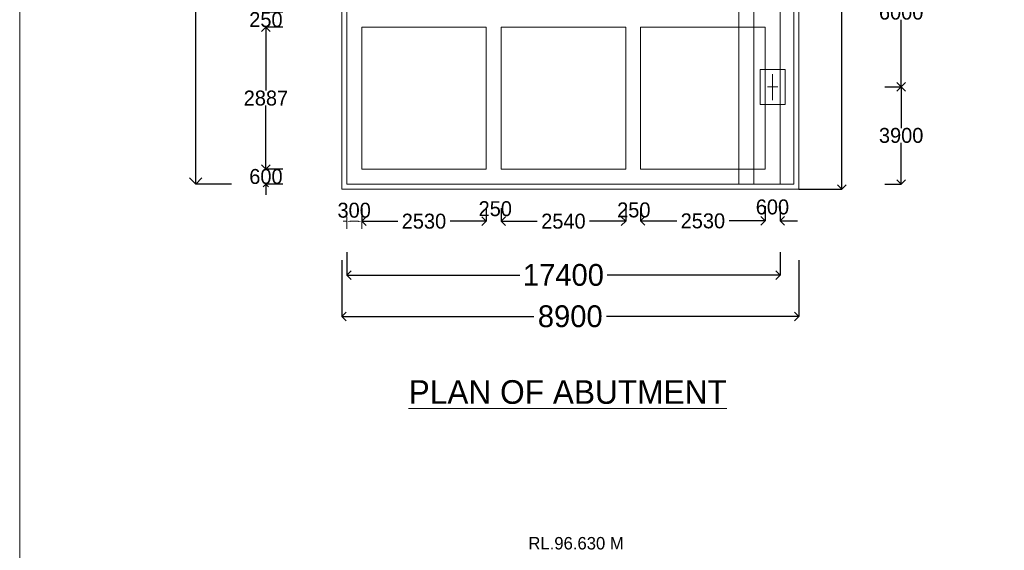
# Model space of a CAD drawing. Header units: millimetres. Extents: x -20950785 to 389010297, y -11535949 to 14056629.
# Tile 160 of 256: x 11992388 to 12031925, y -1298440 to -1277133. Entities that reach past the tile are written whole.
import ezdxf

# ---------------------------------------------------------------- set-up
doc = ezdxf.new("R2010")
doc.units = ezdxf.units.MM
doc.header["$LTSCALE"] = 60
doc.header["$MEASUREMENT"] = 0
doc.linetypes.add('DASHED2', pattern=[9.525, 6.35, -3.175])
doc.styles.add('PDF Arial Bold', font='times.ttf')
doc.dimstyles.get("Standard").update_dxf_attribs({"dimtxt": 400, "dimasz": 215, "dimexe": 0.18, "dimexo": 0.0625, "dimgap": 0.09, "dimtad": 0, "dimtih": 1, "dimtoh": 1, "dimdec": 0, "dimzin": 4, "dimdsep": 46, "dimtxsty": 'Standard', "dimblk": 'OPEN90', "dimcen": 0, "dimadec": 0, "dimazin": 1, "dimtfac": 1, "dimtdec": 0, "dimtix": 1, "dimtofl": 0, "dimtmove": 0, "dimatfit": 3, "dimldrblk": 'OPEN30', "dimfxl": 1, "dimtolj": 1, "dimtzin": 0, "dimarcsym": 0})

# ---------------------------------------------------------------- blocks, each defined once
blk = doc.blocks.new('_Open90')
at = {"color": 0, "linetype": 'ByBlock', "lineweight": -2}
for p, q in [((0, 0), (-1, 0)), ((-0.5, 0.5), (0, 0)), ((0, 0), (-0.5, -0.5))]:
    blk.add_line(p, q, dxfattribs=at)
blk = doc.blocks.new('*D731')
at = {"color": 0, "lineweight": -2, "transparency": 16777216}
for p, q in [((12000889, -1257933), (11999457, -1257933)), ((11999457, -1258433), (11999457, -1268125)), ((11999457, -1283233), (11999457, -1273541)), ((12000889, -1283733), (11999457, -1283733))]:
    blk.add_line(p, q, dxfattribs=at)
at = {"layer": 'Defpoints', "color": 0, "lineweight": 9, "transparency": 16777216}
for p in [(12000889, -1257933), (11999457, -1283733), (12000889, -1283733)]:
    blk.add_point(p, dxfattribs=at)
at = {"color": 0, "lineweight": -2, "transparency": 16777216, "xscale": 500, "yscale": 500, "zscale": 500}
for p, rotation in [((11999457, -1257933), 90), ((11999457, -1283733), 270)]:
    blk.add_blockref('_Open90', p, dxfattribs=dict(at, rotation=rotation))
at = {"color": 0, "transparency": 16777216, "insert": (11999457, -1270833), "char_height": 1000, "attachment_point": 5, "rotation": 90}
blk.add_mtext('\\A1;{\\H1.25x;25800}', dxfattribs=at)
blk = doc.blocks.new('_Open30')
at = {"color": 0, "linetype": 'ByBlock', "lineweight": -2}
for p, q in [((-1, 0.268), (0, 0)), ((0, 0), (-1, -0.268)), ((0, 0), (-1, 0))]:
    blk.add_line(p, q, dxfattribs=at)
blk = doc.blocks.new('*D739')
at = {"color": 0, "linetype": 'Continuous', "lineweight": -2, "transparency": 16777216}
for p, q in [((12002275, -1276618), (12002275, -1276403)), ((12002949, -1276833), (12002275, -1276833)), ((12002949, -1277433), (12002275, -1277433)), ((12002275, -1277648), (12002275, -1277863))]:
    blk.add_line(p, q, dxfattribs=at)
at = {"layer": 'Defpoints', "color": 0, "linetype": 'Continuous', "lineweight": 9, "transparency": 16777216}
for p in [(12002949, -1276833), (12002275, -1277433), (12002949, -1277433)]:
    blk.add_point(p, dxfattribs=at)
at = {"color": 0, "linetype": 'Continuous', "lineweight": -2, "transparency": 16777216, "xscale": 215, "yscale": 215, "zscale": 215}
for p, rotation in [((12002275, -1276833), 270), ((12002275, -1277433), 90)]:
    blk.add_blockref('_Open90', p, dxfattribs=dict(at, rotation=rotation))
at = {"color": 0, "linetype": 'Continuous', "lineweight": 9, "transparency": 16777216, "insert": (12002275, -1277133), "char_height": 400, "attachment_point": 5}
blk.add_mtext('\\A1;{\\H1.5x;250}', dxfattribs=at)
blk = doc.blocks.new('*D740')
at = {"color": 0, "linetype": 'Continuous', "lineweight": -2, "ltscale": 20, "transparency": 16777216}
for p, q in [((12002959, -1277433), (12002276, -1277433)), ((12002276, -1277783), (12002276, -1279983)), ((12002276, -1282783), (12002276, -1280583)), ((12002959, -1283133), (12002276, -1283133))]:
    blk.add_line(p, q, dxfattribs=at)
at = {"layer": 'Defpoints', "color": 0, "linetype": 'Continuous', "lineweight": 9, "ltscale": 20, "transparency": 16777216}
for p in [(12002959, -1277433), (12002276, -1283133), (12002959, -1283133)]:
    blk.add_point(p, dxfattribs=at)
at = {"color": 0, "linetype": 'Continuous', "lineweight": -2, "ltscale": 20, "transparency": 16777216, "xscale": 350, "yscale": 350, "zscale": 350}
for p, rotation in [((12002276, -1277433), 90), ((12002276, -1283133), 270)]:
    blk.add_blockref('_Open90', p, dxfattribs=dict(at, rotation=rotation))
at = {"color": 0, "linetype": 'Continuous', "lineweight": 9, "ltscale": 20, "transparency": 16777216, "insert": (12002276, -1280283), "char_height": 500, "attachment_point": 5}
blk.add_mtext('\\A1;{\\H1.2x;2887}', dxfattribs=at)
blk = doc.blocks.new('*D741')
at = {"color": 0, "linetype": 'Continuous', "lineweight": -2, "transparency": 16777216}
for p, q in [((12002276, -1282918), (12002276, -1282703)), ((12002950, -1283133), (12002276, -1283133)), ((12002950, -1283733), (12002276, -1283733)), ((12002276, -1283948), (12002276, -1284163))]:
    blk.add_line(p, q, dxfattribs=at)
at = {"layer": 'Defpoints', "color": 0, "linetype": 'Continuous', "lineweight": 9, "transparency": 16777216}
for p in [(12002950, -1283133), (12002276, -1283733), (12002950, -1283733)]:
    blk.add_point(p, dxfattribs=at)
at = {"color": 0, "linetype": 'Continuous', "lineweight": -2, "transparency": 16777216, "xscale": 215, "yscale": 215, "zscale": 215}
for p, rotation in [((12002276, -1283133), 270), ((12002276, -1283733), 90)]:
    blk.add_blockref('_Open90', p, dxfattribs=dict(at, rotation=rotation))
at = {"color": 0, "linetype": 'Continuous', "lineweight": 9, "transparency": 16777216, "insert": (12002276, -1283433), "char_height": 400, "attachment_point": 5}
blk.add_mtext('\\A1;{\\H1.5x;600}', dxfattribs=at)
blk = doc.blocks.new('*D742')
at = {"color": 0, "linetype": 'Continuous', "lineweight": -2, "ltscale": 20, "transparency": 16777216}
for p, q in [((12005521, -1286469), (12005521, -1287387)), ((12022921, -1286469), (12022921, -1287387)), ((12005871, -1287387), (12012471, -1287387)), ((12022571, -1287387), (12015972, -1287387))]:
    blk.add_line(p, q, dxfattribs=at)
at = {"layer": 'Defpoints', "color": 0, "linetype": 'Continuous', "lineweight": 9, "ltscale": 20, "transparency": 16777216}
for p in [(12005521, -1286469), (12022921, -1286469), (12022921, -1287387)]:
    blk.add_point(p, dxfattribs=at)
at = {"color": 0, "linetype": 'Continuous', "lineweight": -2, "ltscale": 20, "transparency": 16777216, "xscale": 350, "yscale": 350, "zscale": 350, "rotation": 180}
blk.add_blockref('_Open90', (12005521, -1287387), dxfattribs=at)
at = {"color": 0, "linetype": 'Continuous', "lineweight": -2, "ltscale": 20, "transparency": 16777216, "xscale": 350, "yscale": 350, "zscale": 350}
blk.add_blockref('_Open90', (12022921, -1287387), dxfattribs=at)
at = {"color": 0, "linetype": 'Continuous', "lineweight": 9, "ltscale": 20, "transparency": 16777216, "insert": (12014221, -1287387), "char_height": 700, "attachment_point": 5}
blk.add_mtext('\\A1;{\\H1.25x;17400}', dxfattribs=at)
blk = doc.blocks.new('*D743')
at = {"color": 0, "linetype": 'Continuous', "lineweight": -2, "ltscale": 20, "transparency": 16777216}
for p, q in [((12022321, -1284619), (12022321, -1285212)), ((12022921, -1284619), (12022921, -1285212)), ((12021971, -1285212), (12021621, -1285212)), ((12023271, -1285212), (12023621, -1285212))]:
    blk.add_line(p, q, dxfattribs=at)
at = {"layer": 'Defpoints', "color": 0, "linetype": 'Continuous', "lineweight": 9, "ltscale": 20, "transparency": 16777216}
for p in [(12022321, -1284619), (12022921, -1284619), (12022921, -1285212)]:
    blk.add_point(p, dxfattribs=at)
at = {"color": 0, "linetype": 'Continuous', "lineweight": -2, "ltscale": 20, "transparency": 16777216, "xscale": 350, "yscale": 350, "zscale": 350}
blk.add_blockref('_Open90', (12022321, -1285212), dxfattribs=at)
at = {"color": 0, "linetype": 'Continuous', "lineweight": -2, "ltscale": 20, "transparency": 16777216, "xscale": 350, "yscale": 350, "zscale": 350, "rotation": 180}
blk.add_blockref('_Open90', (12022921, -1285212), dxfattribs=at)
at = {"color": 0, "linetype": 'Continuous', "lineweight": 9, "ltscale": 20, "transparency": 16777216, "insert": (12022614, -1284656), "char_height": 400, "attachment_point": 5}
blk.add_mtext('\\A1;{\\H1.5x;600}', dxfattribs=at)
blk = doc.blocks.new('*D744')
at = {"color": 0, "linetype": 'Continuous', "lineweight": -2, "ltscale": 20, "transparency": 16777216}
for p, q in [((12006121, -1284699), (12006121, -1285227)), ((12011121, -1284699), (12011121, -1285227)), ((12006471, -1285227), (12007571, -1285227)), ((12010771, -1285227), (12009672, -1285227))]:
    blk.add_line(p, q, dxfattribs=at)
at = {"layer": 'Defpoints', "color": 0, "linetype": 'Continuous', "lineweight": 9, "ltscale": 20, "transparency": 16777216}
for p in [(12006121, -1284699), (12011121, -1284699), (12011121, -1285227)]:
    blk.add_point(p, dxfattribs=at)
at = {"color": 0, "linetype": 'Continuous', "lineweight": -2, "ltscale": 20, "transparency": 16777216, "xscale": 350, "yscale": 350, "zscale": 350, "rotation": 180}
blk.add_blockref('_Open90', (12006121, -1285227), dxfattribs=at)
at = {"color": 0, "linetype": 'Continuous', "lineweight": -2, "ltscale": 20, "transparency": 16777216, "xscale": 350, "yscale": 350, "zscale": 350}
blk.add_blockref('_Open90', (12011121, -1285227), dxfattribs=at)
at = {"color": 0, "linetype": 'Continuous', "lineweight": 9, "ltscale": 20, "transparency": 16777216, "insert": (12008621, -1285227), "char_height": 500, "attachment_point": 5}
blk.add_mtext('\\A1;{\\H1.2x;2530}', dxfattribs=at)
blk = doc.blocks.new('*D745')
at = {"color": 0, "linetype": 'Continuous', "lineweight": -2, "ltscale": 20, "transparency": 16777216}
for p, q in [((12011721, -1284699), (12011721, -1285227)), ((12016721, -1284699), (12016721, -1285227)), ((12012071, -1285227), (12013171, -1285227)), ((12016371, -1285227), (12015272, -1285227))]:
    blk.add_line(p, q, dxfattribs=at)
at = {"layer": 'Defpoints', "color": 0, "linetype": 'Continuous', "lineweight": 9, "ltscale": 20, "transparency": 16777216}
for p in [(12011721, -1284699), (12016721, -1284699), (12016721, -1285227)]:
    blk.add_point(p, dxfattribs=at)
at = {"color": 0, "linetype": 'Continuous', "lineweight": -2, "ltscale": 20, "transparency": 16777216, "xscale": 350, "yscale": 350, "zscale": 350, "rotation": 180}
blk.add_blockref('_Open90', (12011721, -1285227), dxfattribs=at)
at = {"color": 0, "linetype": 'Continuous', "lineweight": -2, "ltscale": 20, "transparency": 16777216, "xscale": 350, "yscale": 350, "zscale": 350}
blk.add_blockref('_Open90', (12016721, -1285227), dxfattribs=at)
at = {"color": 0, "linetype": 'Continuous', "lineweight": 9, "ltscale": 20, "transparency": 16777216, "insert": (12014221, -1285227), "char_height": 500, "attachment_point": 5}
blk.add_mtext('\\A1;{\\H1.2x;2540}', dxfattribs=at)
blk = doc.blocks.new('*D746')
at = {"color": 0, "linetype": 'Continuous', "lineweight": -2, "ltscale": 20, "transparency": 16777216}
for p, q in [((12017321, -1284687), (12017321, -1285215)), ((12022321, -1284687), (12022321, -1285215)), ((12017671, -1285215), (12018771, -1285215)), ((12021971, -1285215), (12020872, -1285215))]:
    blk.add_line(p, q, dxfattribs=at)
at = {"layer": 'Defpoints', "color": 0, "linetype": 'Continuous', "lineweight": 9, "ltscale": 20, "transparency": 16777216}
for p in [(12017321, -1284687), (12022321, -1284687), (12022321, -1285215)]:
    blk.add_point(p, dxfattribs=at)
at = {"color": 0, "linetype": 'Continuous', "lineweight": -2, "ltscale": 20, "transparency": 16777216, "xscale": 350, "yscale": 350, "zscale": 350, "rotation": 180}
blk.add_blockref('_Open90', (12017321, -1285215), dxfattribs=at)
at = {"color": 0, "linetype": 'Continuous', "lineweight": -2, "ltscale": 20, "transparency": 16777216, "xscale": 350, "yscale": 350, "zscale": 350}
blk.add_blockref('_Open90', (12022321, -1285215), dxfattribs=at)
at = {"color": 0, "linetype": 'Continuous', "lineweight": 9, "ltscale": 20, "transparency": 16777216, "insert": (12019821, -1285215), "char_height": 500, "attachment_point": 5}
blk.add_mtext('\\A1;{\\H1.2x;2530}', dxfattribs=at)
blk = doc.blocks.new('*D790')
at = {"color": 0, "linetype": 'Continuous', "lineweight": -2, "ltscale": 20, "transparency": 16777216}
for p, q in [((12027139, -1273833), (12027783, -1273833)), ((12027783, -1274183), (12027783, -1276533)), ((12027783, -1279483), (12027783, -1277133)), ((12027139, -1279833), (12027783, -1279833))]:
    blk.add_line(p, q, dxfattribs=at)
at = {"layer": 'Defpoints', "color": 0, "linetype": 'Continuous', "lineweight": 9, "ltscale": 20, "transparency": 16777216}
for p in [(12027139, -1273833), (12027139, -1279833), (12027783, -1279833)]:
    blk.add_point(p, dxfattribs=at)
at = {"color": 0, "linetype": 'Continuous', "lineweight": -2, "ltscale": 20, "transparency": 16777216, "xscale": 350, "yscale": 350, "zscale": 350}
for p, rotation in [((12027783, -1273833), 90), ((12027783, -1279833), 270)]:
    blk.add_blockref('_Open90', p, dxfattribs=dict(at, rotation=rotation))
at = {"color": 0, "linetype": 'Continuous', "lineweight": 9, "ltscale": 20, "transparency": 16777216, "insert": (12027783, -1276833), "char_height": 500, "attachment_point": 5}
blk.add_mtext('\\A1;{\\H1.2x;6000}', dxfattribs=at)
blk = doc.blocks.new('*D791')
at = {"color": 0, "linetype": 'Continuous', "lineweight": -2, "ltscale": 20, "transparency": 16777216}
for p, q in [((12027128, -1279833), (12027783, -1279833)), ((12027783, -1280183), (12027783, -1281483)), ((12027783, -1283383), (12027783, -1282083)), ((12027128, -1283733), (12027783, -1283733))]:
    blk.add_line(p, q, dxfattribs=at)
at = {"layer": 'Defpoints', "color": 0, "linetype": 'Continuous', "lineweight": 9, "ltscale": 20, "transparency": 16777216}
for p in [(12027128, -1279833), (12027128, -1283733), (12027783, -1283733)]:
    blk.add_point(p, dxfattribs=at)
at = {"color": 0, "linetype": 'Continuous', "lineweight": -2, "ltscale": 20, "transparency": 16777216, "xscale": 350, "yscale": 350, "zscale": 350}
for p, rotation in [((12027783, -1279833), 90), ((12027783, -1283733), 270)]:
    blk.add_blockref('_Open90', p, dxfattribs=dict(at, rotation=rotation))
at = {"color": 0, "linetype": 'Continuous', "lineweight": 9, "ltscale": 20, "transparency": 16777216, "insert": (12027783, -1281783), "char_height": 500, "attachment_point": 5}
blk.add_mtext('\\A1;{\\H1.2x;3900}', dxfattribs=at)
blk = doc.blocks.new('*D829')
at = {"color": 0, "linetype": 'Continuous', "lineweight": -2, "ltscale": 20, "transparency": 16777216}
for p, q in [((12023671, -1257733), (12025403, -1257733)), ((12025403, -1258083), (12025403, -1269316)), ((12025403, -1283583), (12025403, -1272350)), ((12023671, -1283933), (12025403, -1283933))]:
    blk.add_line(p, q, dxfattribs=at)
at = {"layer": 'Defpoints', "color": 0, "linetype": 'Continuous', "lineweight": 9, "ltscale": 20, "transparency": 16777216}
for p in [(12023671, -1257733), (12023671, -1283933), (12025403, -1283933)]:
    blk.add_point(p, dxfattribs=at)
at = {"color": 0, "linetype": 'Continuous', "lineweight": -2, "ltscale": 20, "transparency": 16777216, "xscale": 350, "yscale": 350, "zscale": 350}
for p, rotation in [((12025403, -1257733), 90), ((12025403, -1283933), 270)]:
    blk.add_blockref('_Open90', p, dxfattribs=dict(at, rotation=rotation))
at = {"color": 0, "linetype": 'Continuous', "lineweight": 9, "ltscale": 20, "transparency": 16777216, "insert": (12025403, -1270833), "char_height": 700, "attachment_point": 5, "rotation": 270}
blk.add_mtext('\\A1;26200', dxfattribs=at)
blk = doc.blocks.new('*D815')
at = {"color": 0, "linetype": 'Continuous', "lineweight": -2, "ltscale": 20, "transparency": 16777216}
for p, q in [((12005321, -1286790), (12005321, -1289047)), ((12023671, -1286790), (12023671, -1289047)), ((12005671, -1289047), (12013038, -1289047)), ((12023321, -1289047), (12015955, -1289047))]:
    blk.add_line(p, q, dxfattribs=at)
at = {"layer": 'Defpoints', "color": 0, "linetype": 'Continuous', "lineweight": 9, "ltscale": 20, "transparency": 16777216}
for p in [(12005321, -1286790), (12023671, -1286790), (12023671, -1289047)]:
    blk.add_point(p, dxfattribs=at)
at = {"color": 0, "linetype": 'Continuous', "lineweight": -2, "ltscale": 20, "transparency": 16777216, "xscale": 350, "yscale": 350, "zscale": 350, "rotation": 180}
blk.add_blockref('_Open90', (12005321, -1289047), dxfattribs=at)
at = {"color": 0, "linetype": 'Continuous', "lineweight": -2, "ltscale": 20, "transparency": 16777216, "xscale": 350, "yscale": 350, "zscale": 350}
blk.add_blockref('_Open90', (12023671, -1289047), dxfattribs=at)
at = {"color": 0, "linetype": 'Continuous', "lineweight": 9, "ltscale": 20, "transparency": 16777216, "insert": (12014496, -1289047), "char_height": 700, "attachment_point": 5}
blk.add_mtext('\\A1;{\\H1.25x;8900}', dxfattribs=at)

msp = doc.modelspace()

# ---------------------------------------------------------------- hatches: boundary and pattern name
at = {"lineweight": 9, "ltscale": 20}
h = msp.add_hatch(dxfattribs=at)
h.set_pattern_fill('AR-CONC', color=256, scale=100)
h.set_pattern_definition([(50, (10157580.54, -1292098.4), (717.26018, -62.75213), [75, -825]), (355, (10157580.54, -1292098.4), (-138.75133, 752.19213), [60, -660]), (100.451444, (10157640.3, -1292103.65), (578.50885, 689.44), [63.7402, -701.1421]), (46.1842, (10157580.5, -1291898.4), (1067.24133, -165.51928), [112.5, -1237.5]), (96.635635, (10157669.5, -1291912.2), (934.66195, 974.1186), [95.61034, -1051.71376]), (351.184164, (10157580.5, -1291898.4), (934.66195, 974.1186), [90, -990]), (21, (10157680.54, -1291948.4), (596.90705, -402.61889), [75, -825]), (326, (10157680.54, -1291948.4), (243.31533, 725.15005), [60, -660]), (71.451445, (10157730.3, -1291982), (840.22238, 322.53115), [63.7402, -701.1421]), (37.5, (10157580.54, -1292098.43), (12.159855, 332.893854), [0, -652, 0, -670, 0, -662.5]), (7.5, (10157580.54, -1292098.43), (263.06954, 394.41171), [0, -382, 0, -637, 0, -252.5]), (327.5, (10157357.54, -1292098.43), (533.822436, -22.554872), [0, -250, 0, -780, 0, -1035]), (317.5, (10157257.54, -1292098.43), (583.18617, 100.10498), [0, -325, 0, -518, 0, -735])])
h.paths.add_polyline_path([(12012664.11, -1307965.78), (12010664.11, -1307965.78), (12010664.11, -1316215.78), (12012664.11, -1316215.78)])
h.paths.add_polyline_path([(12012685.05, -1328546.28), (12017314.17, -1328546.28), (12017314.17, -1327765.05), (12012685.05, -1327765.05)], flags=9)
h.paths.add_polyline_path([(12012685.05, -1324046.28), (12017314.17, -1324046.28), (12017314.17, -1323265.05), (12012685.05, -1323265.05)], flags=9)
h.paths.add_polyline_path([(12012684.55, -1316297.79), (12017314.67, -1316297.79), (12017314.67, -1315513.54), (12012684.55, -1315513.54)], flags=9)
h.paths.add_polyline_path([(12012684.55, -1308047.79), (12017314.67, -1308047.79), (12017314.67, -1307263.54), (12012684.55, -1307263.54)], flags=9)
h.paths.add_polyline_path([(12012685.05, -1298546.28), (12017314.17, -1298546.28), (12017314.17, -1297765.05), (12012685.05, -1297765.05)], flags=9)
h.paths.add_polyline_path([(12021595.04, -1326379.21), (12026206.02, -1326379.21), (12026206.02, -1324451.02), (12021595.04, -1324451.02)], flags=9)
h.paths.add_polyline_path([(12021815.09, -1303721.44), (12024063.08, -1303721.44), (12024063.08, -1302635.64), (12021815.09, -1302635.64)], flags=9)
h.paths.add_polyline_path([(12007512.65, -1333674.74), (12022051.16, -1333674.74), (12022051.16, -1331593.07), (12007512.65, -1331593.07)], flags=9)
h.paths.add_polyline_path([(12021451.29, -1321132.75), (12026084.44, -1321132.75), (12026084.44, -1318360.81), (12021451.29, -1318360.81)], flags=9)
h.paths.add_polyline_path([(12021120.07, -1312441.88), (12025775.71, -1312441.88), (12025775.71, -1311356.09), (12021120.07, -1311356.09)], flags=9)
h.paths.add_polyline_path([(12121606.44, -1257324.85), (12132415.1, -1257324.85), (12132415.1, -1255010.01), (12121606.44, -1255010.01)], flags=9)
h.paths.add_polyline_path([(12091026.86, -1162364.71), (12096279.18, -1162364.71), (12096279.18, -1161061.75), (12091026.86, -1161061.75)], flags=9)
h.paths.add_polyline_path([(12091110.75, -1160567.45), (12096363.07, -1160567.45), (12096363.07, -1159264.5), (12091110.75, -1159264.5)], flags=9)
h.paths.add_polyline_path([(12110126.39, -1161458.9), (12115668.83, -1161458.9), (12115668.83, -1160155.95), (12110126.39, -1160155.95)], flags=9)
h.paths.add_polyline_path([(12110049.65, -1159583.58), (12115592.09, -1159583.58), (12115592.09, -1158280.63), (12110049.65, -1158280.63)], flags=9)
h.paths.add_polyline_path([(12071754.67, -1161458.9), (12077297.11, -1161458.9), (12077297.11, -1160155.95), (12071754.67, -1160155.95)], flags=9)
h.paths.add_polyline_path([(12071677.93, -1159583.58), (12077220.38, -1159583.58), (12077220.38, -1158280.63), (12071677.93, -1158280.63)], flags=9)
h.paths.add_polyline_path([(12177761.12, -1321079.52), (12274462.86, -1321079.52), (12274462.86, -1312589.55), (12177761.12, -1312589.55)], flags=9)
h.paths.add_polyline_path([(12259631.47, -1340513.66), (12268765.79, -1340513.66), (12268765.79, -1336170.48), (12259631.47, -1336170.48)], flags=9)
h.paths.add_polyline_path([(12201787.25, -1331852.54), (12288569.01, -1331852.54), (12288569.01, -1324631.23), (12201787.25, -1324631.23)], flags=9)
h.paths.add_polyline_path([(12176514.25, -1340714.29), (12196585.06, -1340714.29), (12196585.06, -1336436.83), (12176514.25, -1336436.83)], flags=9)
h.paths.add_polyline_path([(12270336.56, -1311637), (12275805.47, -1311637), (12275805.47, -1308087.78), (12270336.56, -1308087.78)], flags=9)
h.paths.add_polyline_path([(12258559.43, -1346520.56), (12271232.84, -1346520.56), (12271232.84, -1342243.1), (12258559.43, -1342243.1)], flags=9)
h.paths.add_polyline_path([(12238216.72, -1311714.69), (12243277.95, -1311714.69), (12243277.95, -1308165.47), (12238216.72, -1308165.47)], flags=9)
h.paths.add_polyline_path([(12214593.55, -1311953.24), (12219926.97, -1311953.24), (12219926.97, -1308404.03), (12214593.55, -1308404.03)], flags=9)
h.paths.add_polyline_path([(12225295.53, -1340370.32), (12238054.2, -1340370.32), (12238054.2, -1336092.87), (12225295.53, -1336092.87)], flags=9)
h.paths.add_polyline_path([(12189833.66, -1311876.12), (12197554.4, -1311876.12), (12197554.4, -1308326.91), (12189833.66, -1308326.91)], flags=9)
h.paths.add_polyline_path([(12180394.43, -1328704.29), (12195206.57, -1328704.29), (12195206.57, -1324426.84), (12180394.43, -1324426.84)], flags=9)
h.paths.add_polyline_path([(12225057.41, -1346457.64), (12242003.94, -1346457.64), (12242003.94, -1342180.19), (12225057.41, -1342180.19)], flags=9)
h.paths.add_polyline_path([(12209328.47, -1289576.73), (12285374.25, -1289576.73), (12285374.25, -1163984.39), (12209328.47, -1163984.39)], flags=9)
h.paths.add_polyline_path([(12157432.7, -1251624.24), (12162685.02, -1251624.24), (12162685.02, -1250321.28), (12157432.7, -1250321.28)], flags=9)
h.paths.add_polyline_path([(12057183.35, -1237267.73), (12062725.8, -1237267.73), (12062725.8, -1235964.78), (12057183.35, -1235964.78)], flags=9)
h.paths.add_polyline_path([(12054834.37, -1261172.86), (12066191.05, -1261172.86), (12066191.05, -1258857.42), (12054834.37, -1258857.42)], flags=9)
h.paths.add_polyline_path([(12053486.18, -1270637.91), (12059613.88, -1270637.91), (12059613.88, -1269117.8), (12053486.18, -1269117.8)], flags=9)
h.paths.add_polyline_path([(12128205.24, -1259779.83), (12140029.76, -1259779.83), (12140029.76, -1257464.58), (12128205.24, -1257464.58)], flags=9)
h.paths.add_polyline_path([(12096956.73, -1224556.35), (12103696.52, -1224556.35), (12103696.52, -1223036.24), (12096956.73, -1223036.24)], flags=9)
h.paths.add_polyline_path([(12096956.73, -1226394.76), (12103084.43, -1226394.76), (12103084.43, -1224874.64), (12096956.73, -1224874.64)], flags=9)
h.paths.add_polyline_path([(12096956.73, -1227479.94), (12103084.43, -1227479.94), (12103084.43, -1225959.83), (12096956.73, -1225959.83)], flags=9)
h.paths.add_polyline_path([(12096879.65, -1228507.06), (12103007.35, -1228507.06), (12103007.35, -1226986.95), (12096879.65, -1226986.95)], flags=9)
h.paths.add_polyline_path([(12096879.65, -1234227.5), (12103007.35, -1234227.5), (12103007.35, -1232707.39), (12096879.65, -1232707.39)], flags=9)
h.paths.add_polyline_path([(12096899.42, -1237238.61), (12103027.12, -1237238.61), (12103027.12, -1235718.5), (12096899.42, -1235718.5)], flags=9)
h.paths.add_polyline_path([(12122066.07, -1236372.5), (12127318.39, -1236372.5), (12127318.39, -1235069.54), (12122066.07, -1235069.54)], flags=9)
h.paths.add_polyline_path([(12122066.07, -1235553.24), (12127318.39, -1235553.24), (12127318.39, -1234250.28), (12122066.07, -1234250.28)], flags=9)
h.paths.add_polyline_path([(12166315.03, -1235506.73), (12171567.34, -1235506.73), (12171567.34, -1234203.77), (12166315.03, -1234203.77)], flags=9)
h.paths.add_polyline_path([(12157432.7, -1248519.22), (12162685.02, -1248519.22), (12162685.02, -1247216.26), (12157432.7, -1247216.26)], flags=9)
h.paths.add_polyline_path([(12166298.29, -1228169.36), (12176137.44, -1228169.36), (12176137.44, -1226866.4), (12166298.29, -1226866.4)], flags=9)
h.paths.add_polyline_path([(12096916, -1223470.6), (12106755.15, -1223470.6), (12106755.15, -1222167.64), (12096916, -1222167.64)], flags=9)
h.paths.add_polyline_path([(12091816.82, -1229827.45), (12093415.88, -1229827.45), (12093415.88, -1228958.82), (12091816.82, -1228958.82)], flags=9)
h.paths.add_polyline_path([(12069616.82, -1229828.8), (12071215.88, -1229828.8), (12071215.88, -1228960.16), (12069616.82, -1228960.16)], flags=9)
h.paths.add_polyline_path([(12086932.73, -1229822.46), (12088531.79, -1229822.46), (12088531.79, -1228953.82), (12086932.73, -1228953.82)], flags=9)
h.paths.add_polyline_path([(12080732.73, -1229805.95), (12082331.79, -1229805.95), (12082331.79, -1228937.32), (12080732.73, -1228937.32)], flags=9)
h.paths.add_polyline_path([(12074731.76, -1229822.46), (12076330.82, -1229822.46), (12076330.82, -1228953.82), (12074731.76, -1228953.82)], flags=9)
h.paths.add_polyline_path([(12075690.97, -1223088.02), (12089152.62, -1223088.02), (12089152.62, -1221885.07), (12075690.97, -1221885.07)], flags=9)
h.paths.add_polyline_path([(12035390.86, -1223095.42), (12046692.24, -1223095.42), (12046692.24, -1222009.62), (12035390.86, -1222009.62)], flags=9)
h.paths.add_polyline_path([(12057156.8, -1228594.34), (12062409.11, -1228594.34), (12062409.11, -1227291.38), (12057156.8, -1227291.38)], flags=9)
h.paths.add_polyline_path([(12057156.8, -1227795.95), (12062409.11, -1227795.95), (12062409.11, -1226492.99), (12057156.8, -1226492.99)], flags=9)
h.paths.add_polyline_path([(12057156.8, -1226794.34), (12062409.11, -1226794.34), (12062409.11, -1225491.38), (12057156.8, -1225491.38)], flags=9)
h.paths.add_polyline_path([(12057156.8, -1224745.11), (12062933.76, -1224745.11), (12062933.76, -1223442.16), (12057156.8, -1223442.16)], flags=9)
h.paths.add_polyline_path([(12057183.35, -1234267.73), (12062725.8, -1234267.73), (12062725.8, -1232964.78), (12057183.35, -1232964.78)], flags=9)
h.paths.add_polyline_path([(12021984.97, -1257219.89), (12023546.59, -1257219.89), (12023546.59, -1256134.1), (12021984.97, -1256134.1)], flags=9)
h.paths.add_polyline_path([(12020199.47, -1257194.97), (12021761.08, -1257194.97), (12021761.08, -1256109.17), (12020199.47, -1256109.17)], flags=9)
h.paths.add_polyline_path([(12016105.02, -1285392.48), (12017978.97, -1285392.48), (12017978.97, -1284089.53), (12016105.02, -1284089.53)], flags=9)
h.paths.add_polyline_path([(12010542.3, -1285342.34), (12012416.24, -1285342.34), (12012416.24, -1284039.39), (12010542.3, -1284039.39)], flags=9)
h.paths.add_polyline_path([(12004874.68, -1285404.48), (12006748.62, -1285404.48), (12006748.62, -1284101.53), (12004874.68, -1284101.53)], flags=9)
h.paths.add_polyline_path([(12121996.12, -1227954.8), (12130193.64, -1227954.8), (12130193.64, -1225639.76), (12121996.12, -1225639.76)], flags=9)
h.paths.add_polyline_path([(12127774.78, -1253229.93), (12138492.38, -1253229.93), (12138492.38, -1252292.46), (12127774.78, -1252292.46)], flags=9)
h.paths.add_polyline_path([(12129917.44, -1252439.87), (12135485.47, -1252439.87), (12135485.47, -1251503), (12129917.44, -1251503)], flags=9)
h.paths.add_polyline_path([(12094085.6, -1243885.45), (12104894.26, -1243885.45), (12104894.26, -1241570.61), (12094085.6, -1241570.61)], flags=9)
h.paths.add_polyline_path([(12131050.28, -1268755.33), (12137573.52, -1268755.33), (12137573.52, -1267817.86), (12131050.28, -1267817.86)], flags=9)
h.paths.add_polyline_path([(12091717.16, -1270537.91), (12097844.86, -1270537.91), (12097844.86, -1269017.8), (12091717.16, -1269017.8)], flags=9)
h.paths.add_polyline_path([(12122072.59, -1273763.16), (12128214.87, -1273763.16), (12128214.87, -1272669.44), (12122072.59, -1272669.44)], flags=9)
h.paths.add_polyline_path([(12158378, -1273555.44), (12163630.32, -1273555.44), (12163630.32, -1272252.49), (12158378, -1272252.49)], flags=9)
h.paths.add_polyline_path([(12146911.17, -1294356.56), (12157562.43, -1294356.56), (12157562.43, -1292076.39), (12146911.17, -1292076.39)], flags=9)
h.paths.add_polyline_path([(12110894.79, -1294436.32), (12121546.05, -1294436.32), (12121546.05, -1292156.15), (12110894.79, -1292156.15)], flags=9)
h.paths.add_polyline_path([(12008137.99, -1290427.44), (12021957.65, -1290427.44), (12021957.65, -1288364.43), (12008137.99, -1288364.43)], flags=9)
h.paths.add_polyline_path([(12073788, -1300939.43), (12089062.36, -1300939.43), (12089062.36, -1298659.25), (12073788, -1298659.25)], flags=9)
h.paths.add_polyline_path([(12166315.03, -1229112.94), (12172091.99, -1229112.94), (12172091.99, -1227809.98), (12166315.03, -1227809.98)], flags=9)
h.paths.add_polyline_path([(12166315.03, -1236456.78), (12171567.34, -1236456.78), (12171567.34, -1235153.83), (12166315.03, -1235153.83)], flags=9)
h.paths.add_polyline_path([(12166315.03, -1233455.78), (12171567.34, -1233455.78), (12171567.34, -1232152.83), (12166315.03, -1232152.83)], flags=9)
h.paths.add_polyline_path([(12166315.03, -1232054.17), (12171567.34, -1232054.17), (12171567.34, -1230751.22), (12166315.03, -1230751.22)], flags=9)
h.paths.add_polyline_path([(12166315.03, -1231054.17), (12171567.34, -1231054.17), (12171567.34, -1229751.22), (12166315.03, -1229751.22)], flags=9)
h.paths.add_polyline_path([(12121258.71, -1251667.62), (12126523.52, -1251667.62), (12126523.52, -1250730.15), (12121258.71, -1250730.15)], flags=9)
h.paths.add_polyline_path([(12121368.34, -1248736.57), (12126620.65, -1248736.57), (12126620.65, -1247433.61), (12121368.34, -1247433.61)], flags=9)
h.paths.add_polyline_path([(12122066.07, -1233069.52), (12127318.39, -1233069.52), (12127318.39, -1231766.56), (12122066.07, -1231766.56)], flags=9)
h.paths.add_polyline_path([(12122066.07, -1231081.33), (12127318.39, -1231081.33), (12127318.39, -1229778.38), (12122066.07, -1229778.38)], flags=9)
h.paths.add_polyline_path([(12122066.07, -1230081.33), (12127318.39, -1230081.33), (12127318.39, -1228778.38), (12122066.07, -1228778.38)], flags=9)
h.paths.add_polyline_path([(12143043.02, -1227365.28), (12150066.73, -1227365.28), (12150066.73, -1226062.32), (12143043.02, -1226062.32)], flags=9)
h.paths.add_polyline_path([(12152130.23, -1227299.57), (12160081.54, -1227299.57), (12160081.54, -1225996.62), (12152130.23, -1225996.62)], flags=9)
h.paths.add_polyline_path([(12148559.5, -1228893.72), (12151110.51, -1228960.49), (12151138.92, -1227875.06), (12148587.91, -1227808.29)], flags=9)
h.paths.add_polyline_path([(12153025.69, -1228837.54), (12162660.57, -1229089.71), (12162688.97, -1228004.29), (12153054.09, -1227752.11)], flags=9)
h.paths.add_polyline_path([(12044000.33, -1224405.69), (12044001.16, -1224405.69), (12044001.16, -1224405.26), (12044000.33, -1224405.26)], flags=9)
h.paths.add_polyline_path([(12138826.58, -1146872.8), (12150027.89, -1146872.8), (12150027.89, -1144266.81), (12138826.58, -1144266.81)], flags=9)
h.paths.add_polyline_path([(12028445.87, -1147131.73), (12045102.57, -1147131.73), (12045102.57, -1144525.73), (12028445.87, -1144525.73)], flags=9)
h.paths.add_polyline_path([(12092007.15, -1157766.24), (12100029.41, -1157766.24), (12100029.41, -1156246.13), (12092007.15, -1156246.13)], flags=9)
h.paths.add_polyline_path([(12087324.75, -1156707.19), (12096304.16, -1156707.19), (12096304.16, -1155187.08), (12087324.75, -1155187.08)], flags=9)
h.paths.add_polyline_path([(12084617.66, -1154204.9), (12107890.66, -1154204.9), (12107890.66, -1152033.31), (12084617.66, -1152033.31)], flags=9)
h.paths.add_polyline_path([(12178165.5, -1194209.77), (12198480.39, -1194209.77), (12198480.39, -1191007), (12178165.5, -1191007)], flags=9)
h.paths.add_polyline_path([(12182449.75, -1211994.19), (12194764.99, -1211994.19), (12194764.99, -1206291.41), (12182449.75, -1206291.41)], flags=9)
h.paths.add_polyline_path([(12182353.33, -1201405.96), (12195097.92, -1201405.96), (12195097.92, -1198203.18), (12182353.33, -1198203.18)], flags=9)
h.paths.add_polyline_path([(12118277.4, -1191204.38), (12121487.04, -1191204.38), (12121487.04, -1187946.99), (12118277.4, -1187946.99)], flags=9)
h.paths.add_polyline_path([(12124995.62, -1186267.37), (12131123.33, -1186267.37), (12131123.33, -1184747.26), (12124995.62, -1184747.26)], flags=9)
h.paths.add_polyline_path([(12065587.4, -1191204.38), (12068797.04, -1191204.38), (12068797.04, -1187946.99), (12065587.4, -1187946.99)], flags=9)
h.paths.add_polyline_path([(12071929.81, -1186304.64), (12078057.51, -1186304.64), (12078057.51, -1184784.52), (12071929.81, -1184784.52)], flags=9)
h.paths.add_polyline_path([(12103444.68, -1187386.49), (12109572.38, -1187386.49), (12109572.38, -1185866.37), (12103444.68, -1185866.37)], flags=9)
h.paths.add_polyline_path([(12099738.43, -1192460.83), (12102631.85, -1192460.83), (12102631.85, -1189353.44), (12099738.43, -1189353.44)], flags=9)
h.paths.add_polyline_path([(12088444.68, -1187386.49), (12094572.38, -1187386.49), (12094572.38, -1185866.37), (12088444.68, -1185866.37)], flags=9)
h.paths.add_polyline_path([(12084738.43, -1192460.83), (12087631.85, -1192460.83), (12087631.85, -1189353.44), (12084738.43, -1189353.44)], flags=9)
h.paths.add_polyline_path([(12117719.79, -1203262.12), (12117719.79, -1196421.27), (12114517.01, -1196421.27), (12114517.01, -1203262.12)], flags=9)
h.paths.add_polyline_path([(12117719.79, -1212731.65), (12117719.79, -1206998.24), (12114517.01, -1206998.24), (12114517.01, -1212731.65)], flags=9)
h.paths.add_polyline_path([(12102719.79, -1203262.12), (12102719.79, -1196421.27), (12099517.01, -1196421.27), (12099517.01, -1203262.12)], flags=9)
h.paths.add_polyline_path([(12102719.79, -1212705.7), (12102719.79, -1206972.28), (12099517.01, -1206972.28), (12099517.01, -1212705.7)], flags=9)
h.paths.add_polyline_path([(12087719.79, -1203262.12), (12087719.79, -1196421.27), (12084517.01, -1196421.27), (12084517.01, -1203262.12)], flags=9)
h.paths.add_polyline_path([(12087719.79, -1212717.6), (12087719.79, -1206984.18), (12084517.01, -1206984.18), (12084517.01, -1212717.6)], flags=9)
h.paths.add_polyline_path([(12072719.79, -1203262.12), (12072719.79, -1196421.27), (12069517.01, -1196421.27), (12069517.01, -1203262.12)], flags=9)
h.paths.add_polyline_path([(12072719.79, -1212681.91), (12072719.79, -1206948.49), (12069517.01, -1206948.49), (12069517.01, -1212681.91)], flags=9)
h.paths.add_polyline_path([(12170219.79, -1203262.12), (12170219.79, -1196421.27), (12167017.01, -1196421.27), (12167017.01, -1203262.12)], flags=9)
h.paths.add_polyline_path([(12170219.79, -1213348.09), (12170219.79, -1206507.25), (12167017.01, -1206507.25), (12167017.01, -1213348.09)], flags=9)
h.paths.add_polyline_path([(12160219.79, -1203228.59), (12160219.79, -1196387.75), (12157017.01, -1196387.75), (12157017.01, -1203228.59)], flags=9)
h.paths.add_polyline_path([(12160219.79, -1213348.09), (12160219.79, -1206507.25), (12157017.01, -1206507.25), (12157017.01, -1213348.09)], flags=9)
h.paths.add_polyline_path([(11998165.5, -1194209.77), (12018480.39, -1194209.77), (12018480.39, -1191007), (11998165.5, -1191007)], flags=9)
h.paths.add_polyline_path([(12002449.75, -1211994.19), (12014764.99, -1211994.19), (12014764.99, -1206291.41), (12002449.75, -1206291.41)], flags=9)
h.paths.add_polyline_path([(12002353.33, -1201405.96), (12015097.92, -1201405.96), (12015097.92, -1198203.18), (12002353.33, -1198203.18)], flags=9)
h.paths.add_polyline_path([(12150219.79, -1203262.12), (12150219.79, -1196421.27), (12147017.01, -1196421.27), (12147017.01, -1203262.12)], flags=9)
h.paths.add_polyline_path([(12150219.79, -1213348.09), (12150219.79, -1206507.25), (12147017.01, -1206507.25), (12147017.01, -1213348.09)], flags=9)
h.paths.add_polyline_path([(12140219.79, -1203262.12), (12140219.79, -1196421.27), (12137017.01, -1196421.27), (12137017.01, -1203262.12)], flags=9)
h.paths.add_polyline_path([(12140219.79, -1213348.09), (12140219.79, -1206507.25), (12137017.01, -1206507.25), (12137017.01, -1213348.09)], flags=9)
h.paths.add_polyline_path([(12130219.79, -1203262.12), (12130219.79, -1196421.27), (12127017.01, -1196421.27), (12127017.01, -1203262.12)], flags=9)
h.paths.add_polyline_path([(12130219.79, -1213348.09), (12130219.79, -1206507.25), (12127017.01, -1206507.25), (12127017.01, -1213348.09)], flags=9)
h.paths.add_polyline_path([(12120219.79, -1203262.12), (12120219.79, -1196421.27), (12117017.01, -1196421.27), (12117017.01, -1203262.12)], flags=9)
h.paths.add_polyline_path([(12120219.79, -1212708.4), (12120219.79, -1206974.99), (12117017.01, -1206974.99), (12117017.01, -1212708.4)], flags=9)
h.paths.add_polyline_path([(12110219.79, -1203262.12), (12110219.79, -1196421.27), (12107017.01, -1196421.27), (12107017.01, -1203262.12)], flags=9)
h.paths.add_polyline_path([(12110219.79, -1212731.65), (12110219.79, -1206998.24), (12107017.01, -1206998.24), (12107017.01, -1212731.65)], flags=9)
h.paths.add_polyline_path([(12100219.79, -1203262.12), (12100219.79, -1196421.27), (12097017.01, -1196421.27), (12097017.01, -1203262.12)], flags=9)
h.paths.add_polyline_path([(12100219.79, -1212705.7), (12100219.79, -1206972.28), (12097017.01, -1206972.28), (12097017.01, -1212705.7)], flags=9)
h.paths.add_polyline_path([(12090219.79, -1203262.12), (12090219.79, -1196421.27), (12087017.01, -1196421.27), (12087017.01, -1203262.12)], flags=9)
h.paths.add_polyline_path([(12090219.79, -1212712.19), (12090219.79, -1206978.77), (12087017.01, -1206978.77), (12087017.01, -1212712.19)], flags=9)
h.paths.add_polyline_path([(12080219.79, -1203262.12), (12080219.79, -1196421.27), (12077017.01, -1196421.27), (12077017.01, -1203262.12)], flags=9)
h.paths.add_polyline_path([(12080219.79, -1212717.6), (12080219.79, -1206984.18), (12077017.01, -1206984.18), (12077017.01, -1212717.6)], flags=9)
h.paths.add_polyline_path([(12070219.79, -1203262.12), (12070219.79, -1196421.27), (12067017.01, -1196421.27), (12067017.01, -1203262.12)], flags=9)
h.paths.add_polyline_path([(12070219.79, -1212681.91), (12070219.79, -1206948.49), (12067017.01, -1206948.49), (12067017.01, -1212681.91)], flags=9)
h.paths.add_polyline_path([(12060219.79, -1203262.12), (12060219.79, -1196421.27), (12057017.01, -1196421.27), (12057017.01, -1203262.12)], flags=9)
h.paths.add_polyline_path([(12060219.79, -1212709.48), (12060219.79, -1206976.07), (12057017.01, -1206976.07), (12057017.01, -1212709.48)], flags=9)
h.paths.add_polyline_path([(12050219.79, -1203262.12), (12050219.79, -1196421.27), (12047017.01, -1196421.27), (12047017.01, -1203262.12)], flags=9)
h.paths.add_polyline_path([(12050219.79, -1212688.4), (12050219.79, -1206954.98), (12047017.01, -1206954.98), (12047017.01, -1212688.4)], flags=9)
h.paths.add_polyline_path([(12040219.79, -1203262.12), (12040219.79, -1196421.27), (12037017.01, -1196421.27), (12037017.01, -1203262.12)], flags=9)
h.paths.add_polyline_path([(12040219.79, -1212794.38), (12040219.79, -1207060.96), (12037017.01, -1207060.96), (12037017.01, -1212794.38)], flags=9)
h.paths.add_polyline_path([(12030219.79, -1203262.12), (12030219.79, -1196421.27), (12027017.01, -1196421.27), (12027017.01, -1203262.12)], flags=9)
h.paths.add_polyline_path([(12030219.79, -1212704.62), (12030219.79, -1206971.2), (12027017.01, -1206971.2), (12027017.01, -1212704.62)], flags=9)

# ---------------------------------------------------------------- linework, layer by layer
at = {"color": 7, "linetype": 'DASHED2', "lineweight": 9, "ltscale": 1000}
for p, q in [((12005321.43, -1283933.02), (12005321.43, -1257733.02)), ((12023671.43, -1257733.02), (12023671.43, -1283933.02)), ((12023671.43, -1283933.02), (12005321.43, -1283933.02))]:
    msp.add_line(p, q, dxfattribs=at)
at = {"color": 7, "linetype": 'Continuous', "lineweight": 9, "ltscale": 1000}
for p, q in [((12021271.43, -1257933.02), (12021271.43, -1283733.02)), ((12021871.43, -1257933.02), (12021871.43, -1283733.02))]:
    msp.add_line(p, q, dxfattribs=at)
at = {"color": 7, "linetype": 'Continuous', "lineweight": 9}
for p, q in [((12022921.43, -1283733.02), (12022921.43, -1257933.02)), ((12023471.43, -1257933.02), (12023471.43, -1283733.02)), ((12023471.43, -1257933.02), (12023471.43, -1283733.02)), ((12005521.43, -1271133.02), (12005521.43, -1283733.02)), ((12006121.43, -1283133.02), (12006121.43, -1277433.02)), ((12006121.43, -1277433.02), (12011121.43, -1277433.02)), ((12011121.43, -1283133.02), (12011121.43, -1277433.02)), ((12011721.43, -1283133.02), (12011721.43, -1277433.02)), ((12011721.43, -1277433.02), (12016721.43, -1277433.02)), ((12011721.43, -1277433.02), (12016721.43, -1277433.02)), ((12016721.43, -1283133.02), (12016721.43, -1277433.02)), ((12017321.43, -1283133.02), (12017321.43, -1277433.02)), ((12017321.43, -1277433.02), (12022321.43, -1277433.02)), ((12022321.43, -1283133.02), (12022321.43, -1277433.02)), ((12022830.82, -1279833.02), (12022419.1, -1279833.02)), ((12006121.43, -1283133.02), (12011121.43, -1283133.02)), ((12011721.43, -1283133.02), (12016721.43, -1283133.02)), ((12016121.43, -1283133.02), (12016721.43, -1283133.02)), ((12017321.43, -1283133.02), (12022321.43, -1283133.02)), ((12005521.43, -1283733.02), (12006121.43, -1283733.02)), ((12022921.43, -1283733.02), (12005521.43, -1283733.02)), ((12023471.43, -1283733.02), (12006071.43, -1283733.02)), ((12010521.43, -1283733.02), (12011121.43, -1283733.02)), ((12015521.43, -1283733.02), (12016121.43, -1283733.02)), ((12020521.43, -1283733.02), (12021121.43, -1283733.02)), ((12023471.43, -1283733.02), (12022921.43, -1283733.02)), ((12005521.43, -1285229.45), (12005371.43, -1285229.45)), ((12005521.43, -1285055.72), (12005521.43, -1285529.45)), ((12006121.43, -1285055.72), (12006121.43, -1285529.45))]:
    msp.add_line(p, q, dxfattribs=at)
at = {"color": 7, "linetype": 'Continuous', "lineweight": 9, "ltscale": 20}
for p, q in [((12022121.43, -1279133.02), (12022121.43, -1280533.02)), ((12022121.43, -1279133.02), (12023121.43, -1279133.02)), ((12022621.43, -1279320.51), (12022621.43, -1280365.35)), ((12023121.43, -1279133.02), (12023121.43, -1280533.02)), ((12022121.43, -1280533.02), (12023121.43, -1280533.02)), ((12005971.43, -1285229.45), (12005671.43, -1285229.45))]:
    msp.add_line(p, q, dxfattribs=at)
msp.add_lwpolyline([(12288251.85, -1347389.5), (11992388.5, -1347389.5), (11992388.5, -1140907.92), (12288251.85, -1140907.92)], close=True, dxfattribs=at)
for points in [[(12005671.43, -1285204.45), (12005671.43, -1285254.45), (12005521.43, -1285229.45)], [(12005971.43, -1285204.45), (12005971.43, -1285254.45), (12006121.43, -1285229.45)]]:
    msp.add_solid(points, dxfattribs=at)

# ---------------------------------------------------------------- texts
at = {"color": 7}
msp.add_text('RL.96.630 M', height=500, dxfattribs=at).set_placement((12012815.26, -1298405.66))
at = {"color": 7, "linetype": 'Continuous', "lineweight": 9, "ltscale": 2, "char_height": 900, "attachment_point": 1, "rotation": 90, "style": 'PDF Arial Bold'}
for insert in [(12010267.37, -1577885.51), (12027267.37, -1577885.51), (12010495.74, -1626654.51)]:
    msp.add_mtext_dynamic_manual_height_columns('\\pi1240.70522,t5740.70522;Moderately \\P\\pi690.45288,t5190.45288;Stronge Rock', width=8577.0125, gutter_width=1, heights=[0], dxfattribs=dict(at, insert=insert))
at = {"color": 7, "linetype": 'Continuous', "lineweight": 9, "char_height": 600, "attachment_point": 5}
for s, insert in [('\\A1;300', (12005818.1, -1284787.46)), ('\\A1;250', (12011484.51, -1284725.32))]:
    msp.add_mtext(s, dxfattribs=dict(at, insert=insert))
at = {"color": 7, "linetype": 'Continuous', "lineweight": 9, "ltscale": 20, "insert": (12017047.23, -1284775.46), "char_height": 600, "attachment_point": 5}
msp.add_mtext('\\A1;250', dxfattribs=at)
at = {"color": 7, "linetype": 'Continuous', "lineweight": 9, "insert": (12008007.11, -1291608.32), "char_height": 950, "width": 18152.7749, "attachment_point": 1}
msp.add_mtext('{\\LPLAN OF ABUTMENT}', dxfattribs=at)

# ---------------------------------------------------------------- dimensions: what is measured, and where the dimension line sits
dim = msp.add_linear_dim(base=(11999457.39, -1283733.02), p1=(12000888.87, -1257933.02), p2=(12000888.87, -1283733.02), angle=90, text='{\\H1.25x;<>}', dimstyle='Standard', override={"dimtxt": 1000, "dimasz": 500, "dimfxl": 300})
dim.commit()
dim.dimension.update_dxf_attribs({"geometry": '*D731', "text_midpoint": (11999457.39, -1270833.02), "text_rotation": 90})
at = {"color": 7, "linetype": 'Continuous', "lineweight": 9, "ltscale": 20}
dim = msp.add_linear_dim(base=(12025402.63, -1283933.02), p1=(12023671.43, -1257733.02), p2=(12023671.43, -1283933.02), angle=90, dimstyle='Standard', override={"dimtxt": 700, "dimasz": 350}, dxfattribs=at)
dim.commit()
dim.dimension.update_dxf_attribs({"geometry": '*D829', "text_midpoint": (12025402.63, -1270833.02), "text_rotation": 270})
for base, p1, p2, text, picture, middle in [((12027783.17, -1279833.02), (12027138.97, -1273833.02), (12027138.97, -1279833.02), '{\\H1.2x;<>}', '*D790', (12027783.17, -1276833.02)), ((12002275.84, -1283133.02), (12002959.42, -1277433.02), (12002959.42, -1283133.02), '{\\H1.2x;2887}', '*D740', (12002275.84, -1280283.02)), ((12027783.17, -1283733.02), (12027127.77, -1279833.02), (12027127.77, -1283733.02), '{\\H1.2x;<>}', '*D791', (12027783.17, -1281783.02))]:
    dim = msp.add_linear_dim(base=base, p1=p1, p2=p2, angle=90, text=text, dimstyle='Standard', override={"dimtxt": 500, "dimasz": 350}, dxfattribs=at)
    dim.commit()
    dim.dimension.update_dxf_attribs({"geometry": picture, "text_midpoint": middle})
at = {"color": 7, "linetype": 'Continuous', "lineweight": 9}
for base, p1, p2, text, picture, middle in [((12002275.26, -1277433.02), (12002949.36, -1276833.02), (12002949.36, -1277433.02), '{\\H1.5x;250}', '*D739', (12002275.26, -1277133.02)), ((12002275.84, -1283733.02), (12002949.93, -1283133.02), (12002949.93, -1283733.02), '{\\H1.5x;<>}', '*D741', (12002275.84, -1283433.02))]:
    dim = msp.add_linear_dim(base=base, p1=p1, p2=p2, angle=90, text=text, dimstyle='Standard', dxfattribs=at)
    dim.commit()
    dim.dimension.update_dxf_attribs({"geometry": picture, "text_midpoint": middle})
at = {"color": 7, "linetype": 'Continuous', "lineweight": 9, "ltscale": 20}
dim = msp.add_linear_dim(base=(12022921.43, -1285211.58), p1=(12022321.43, -1284619.03), p2=(12022921.43, -1284619.03), text='{\\H1.5x;<>}', dimstyle='Standard', override={"dimasz": 350, "dimtmove": 2}, dxfattribs=at)
dim.commit()
dim.dimension.update_dxf_attribs({"geometry": '*D743', "text_midpoint": (12022614.13, -1284655.67), "dimtype": 160})
for base, p1, p2, text, override, picture, middle in [((12011121.43, -1285227.01), (12006121.43, -1284698.52), (12011121.43, -1284698.52), '{\\H1.2x;2530}', {"dimtxt": 500, "dimasz": 350}, '*D744', (12008621.43, -1285227.01)), ((12016721.43, -1285227.01), (12011721.43, -1284698.52), (12016721.43, -1284698.52), '{\\H1.2x;2540}', {"dimtxt": 500, "dimasz": 350}, '*D745', (12014221.43, -1285227.01)), ((12022321.43, -1285215.27), (12017321.43, -1284686.79), (12022321.43, -1284686.79), '{\\H1.2x;2530}', {"dimtxt": 500, "dimasz": 350}, '*D746', (12019821.43, -1285215.27)), ((12022921.43, -1287387.14), (12005521.43, -1286468.61), (12022921.43, -1286468.61), '{\\H1.25x;<>}', {"dimtxt": 700, "dimasz": 350}, '*D742', (12014221.43, -1287387.14)), ((12023671.43, -1289047.28), (12005321.43, -1286790.15), (12023671.43, -1286790.15), '{\\H1.25x;8900}', {"dimtxt": 700, "dimasz": 350}, '*D815', (12014496.43, -1289047.28))]:
    dim = msp.add_linear_dim(base=base, p1=p1, p2=p2, text=text, dimstyle='Standard', override=override, dxfattribs=at)
    dim.commit()
    dim.dimension.update_dxf_attribs({"geometry": picture, "text_midpoint": middle})

doc.saveas('drawing.dxf')
